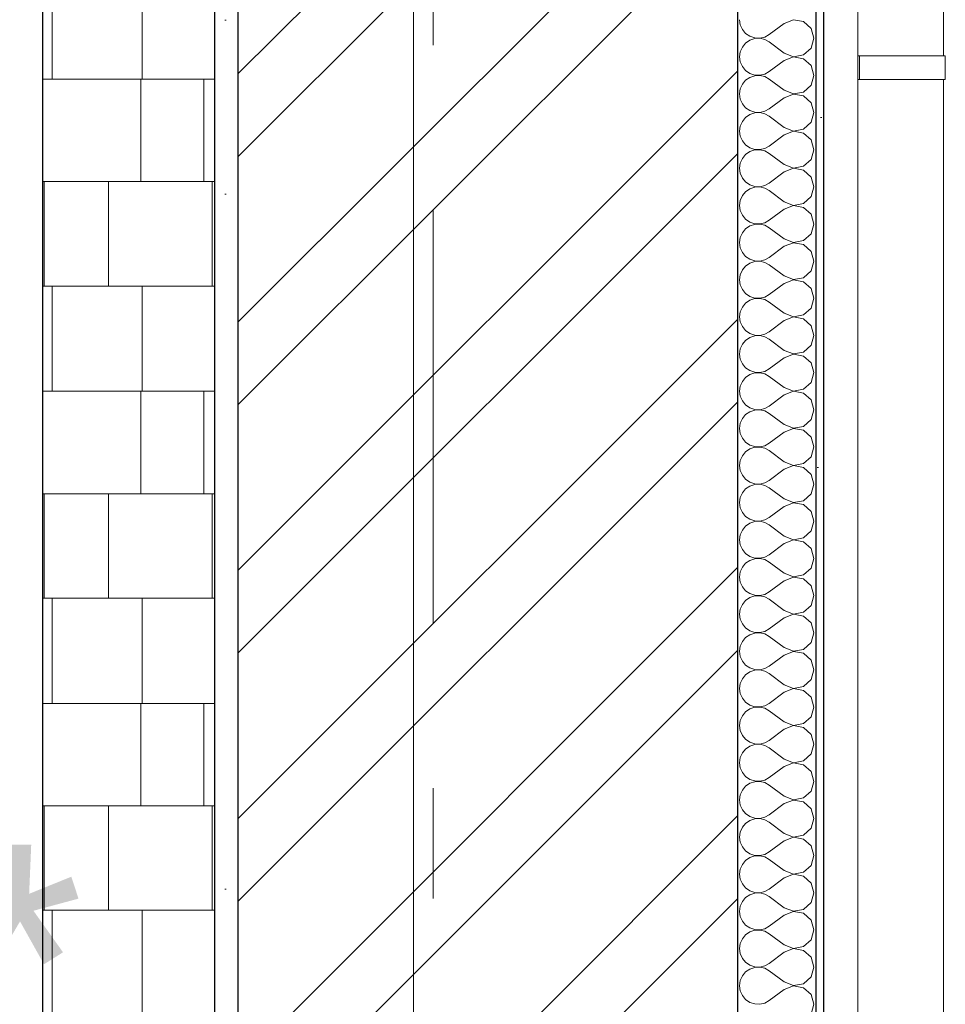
# Model space of a CAD drawing. Header units: millimetres. Extents: x -28821 to 130709, y -7627 to 10914.
# Tile 93 of 111: x 115726 to 116911, y 2308 to 3570. Entities that reach past the tile are written whole.
import ezdxf
from ezdxf.enums import TextEntityAlignment as Align

# ---------------------------------------------------------------- set-up
doc = ezdxf.new("R2010")
doc.units = ezdxf.units.MM
doc.header["$MEASUREMENT"] = 0
doc.set_wipeout_variables(frame=1)
doc.linetypes.add('Wipeout_Contour', pattern=[1000, 0, -1000])
doc.linetypes.add('Штрих-Штриховая', pattern=[1093.611073, 529.166651, -211.666656, 141.111112, -211.666656])
for name, color, linetype, lineweight in [('2D - Общий_Ном._пера__74', 255, 'Continuous', 0), ('Конструктив - Стены Несущие_Ном._пера__101', 253, 'Continuous', 5), ('Конструктив - Стены Несущие_Ном._пера__21', 7, 'Continuous', 30), ('Новый_1 ВОДОСТОК_Ном._пера__141', 7, 'Continuous', 20), ('Новый_1_  перегородки НОВЫЕ_Ном._пера__1', 7, 'Continuous', 15), ('Новый_1_  перегородки НОВЫЕ_Ном._пера__21', 7, 'Continuous', 30), ('Размер - Отметка Уровня_Ном._пера__1', 7, 'Continuous', 15), ('Элемент Модели - Оси_Ном._пера__1', 7, 'Continuous', 15), ('Элемент Модели - Оси_Ном._пера__2', 8, 'Continuous', 15)]:
    doc.layers.add(name, color=color, linetype=linetype, lineweight=lineweight)
for name, color, linetype in [('Конструктив - Стены Несущие', 7, 'Continuous'), ('Новый_1 ВОДОСТОК', 7, 'Continuous'), ('Новый_1_  перегородки НОВЫЕ', 7, 'Continuous'), ('Элемент Модели - Оси', 7, 'Continuous')]:
    doc.layers.add(name, color=color, linetype=linetype)
doc.styles.add('СГЕНЕРИР_СТИЛЬ_1', font='arial.ttf')
pattern_1 = [(45, (90931.04, -2556.36), (-111.3693, 111.3693), [0, -105, 0, -157.5]), (110, (91281.04, -2556.36), (148.0016, 53.8682), [0, -77, 0, -133])]

# ---------------------------------------------------------------- blocks, each defined once
blk = doc.blocks.new('Элемент Разреза_553_3', base_point=(90931, -2906.4))
at = {"layer": 'Новый_1 ВОДОСТОК_Ном._пера__141', "color": 7, "linetype": 'Continuous', "lineweight": 20}
for p, q in [((116799.1, 7108.8), (116799.1, -2606.7)), ((116909.1, 5493.3), (116909.1, 3523.3)), ((116801.2, 3523.3), (116799.2, 3523.3)), ((116799.2, 3493.3), (116799.2, 3523.3)), ((116854.2, 3523.3), (116801.2, 3523.3)), ((116801.2, 3493.3), (116801.2, 3523.3)), ((116876, 3523.3), (116854.2, 3523.3)), ((116894.5, 3523.3), (116876, 3523.3)), ((116906.9, 3523.3), (116894.5, 3523.3)), ((116911.2, 3523.3), (116906.9, 3523.3)), ((116911.2, 3493.3), (116911.2, 3523.3)), ((116801.2, 3493.3), (116799.2, 3493.3)), ((116854.2, 3493.3), (116801.2, 3493.3)), ((116876, 3493.3), (116854.2, 3493.3)), ((116894.5, 3493.3), (116876, 3493.3)), ((116906.9, 3493.3), (116894.5, 3493.3)), ((116911.2, 3493.3), (116906.9, 3493.3)), ((116909.1, 3493.3), (116909.1, 1523.3))]:
    blk.add_line(p, q, dxfattribs=at)
blk = doc.blocks.new('*X654', base_point=(90931, -2906.4))
at = {"layer": 'Конструктив - Стены Несущие_Ном._пера__101', "color": 253, "linetype": 'Continuous', "lineweight": 5}
for p, q in [((116647.7, 3569.8), (116648.6, 3563.3)), ((116648.6, 3563.3), (116651.3, 3557.3)), ((116704.8, 3565.1), (116685.8, 3550.8)), ((116717, 3569.7), (116704.8, 3565.1)), ((116729.8, 3567.3), (116717, 3569.7)), ((116739.4, 3558.5), (116729.8, 3567.3)), ((116651.3, 3557.3), (116655.5, 3552.3)), ((116655.5, 3552.3), (116660.9, 3548.5)), ((116660.9, 3548.5), (116667.1, 3546.4)), ((116667.1, 3546.4), (116673.7, 3546.1)), ((116673.7, 3546.1), (116680, 3547.6)), ((116680, 3547.6), (116685.8, 3550.8)), ((116742.9, 3546), (116739.4, 3558.5)), ((116739.4, 3533.5), (116742.9, 3546)), ((116651.3, 3534.7), (116648.6, 3528.7)), ((116655.5, 3539.8), (116651.3, 3534.7)), ((116660.9, 3543.5), (116655.5, 3539.8)), ((116667.1, 3545.6), (116660.9, 3543.5)), ((116673.7, 3545.9), (116667.1, 3545.6)), ((116680, 3544.4), (116673.7, 3545.9)), ((116685.8, 3541.3), (116680, 3544.4)), ((116704.8, 3527), (116685.8, 3541.3)), ((116729.8, 3524.7), (116739.4, 3533.5)), ((116648.6, 3528.7), (116647.7, 3522.2)), ((116647.7, 3522.2), (116648.6, 3515.7)), ((116704.8, 3527), (116717, 3522.3)), ((116717, 3522.1), (116704.8, 3517.5)), ((116717, 3522.3), (116729.8, 3524.7)), ((116729.8, 3519.7), (116717, 3522.1)), ((116648.6, 3515.7), (116651.3, 3509.7)), ((116651.3, 3509.7), (116655.5, 3504.6)), ((116704.8, 3517.5), (116685.8, 3503.2)), ((116739.4, 3510.9), (116729.8, 3519.7)), ((116742.9, 3498.4), (116739.4, 3510.9)), ((116655.5, 3504.6), (116660.9, 3500.9)), ((116660.9, 3495.9), (116655.5, 3492.2)), ((116660.9, 3500.9), (116667.1, 3498.8)), ((116667.1, 3498), (116660.9, 3495.9)), ((116667.1, 3498.8), (116673.7, 3498.5)), ((116673.7, 3498.3), (116667.1, 3498)), ((116673.7, 3498.5), (116680, 3500)), ((116680, 3496.8), (116673.7, 3498.3)), ((116680, 3500), (116685.8, 3503.2)), ((116685.8, 3493.6), (116680, 3496.8)), ((116739.4, 3485.9), (116742.9, 3498.4)), ((116651.3, 3487.1), (116648.6, 3481.1)), ((116655.5, 3492.2), (116651.3, 3487.1)), ((116704.8, 3479.4), (116685.8, 3493.6)), ((116729.8, 3477.1), (116739.4, 3485.9)), ((116648.6, 3481.1), (116647.7, 3474.6)), ((116647.7, 3474.6), (116648.6, 3468.1)), ((116704.8, 3479.4), (116717, 3474.7)), ((116717, 3474.5), (116704.8, 3469.8)), ((116717, 3474.7), (116729.8, 3477.1)), ((116729.8, 3472.1), (116717, 3474.5)), ((116739.4, 3463.3), (116729.8, 3472.1)), ((116648.6, 3468.1), (116651.3, 3462.1)), ((116651.3, 3462.1), (116655.5, 3457)), ((116704.8, 3469.8), (116685.8, 3455.5)), ((116742.9, 3450.8), (116739.4, 3463.3)), ((116655.5, 3457), (116660.9, 3453.3)), ((116660.9, 3448.3), (116655.5, 3444.6)), ((116660.9, 3453.3), (116667.1, 3451.2)), ((116667.1, 3450.4), (116660.9, 3448.3)), ((116667.1, 3451.2), (116673.7, 3450.9)), ((116673.7, 3450.7), (116667.1, 3450.4)), ((116673.7, 3450.9), (116680, 3452.4)), ((116680, 3449.2), (116673.7, 3450.7)), ((116680, 3452.4), (116685.8, 3455.5)), ((116685.8, 3446), (116680, 3449.2)), ((116704.8, 3431.7), (116685.8, 3446)), ((116739.4, 3438.3), (116742.9, 3450.8)), ((116648.6, 3433.5), (116647.7, 3427)), ((116651.3, 3439.5), (116648.6, 3433.5)), ((116655.5, 3444.6), (116651.3, 3439.5)), ((116729.8, 3429.5), (116739.4, 3438.3)), ((116647.7, 3427), (116648.6, 3420.5)), ((116648.6, 3420.5), (116651.3, 3414.5)), ((116704.8, 3422.2), (116685.8, 3407.9)), ((116704.8, 3431.7), (116717, 3427.1)), ((116717, 3426.9), (116704.8, 3422.2)), ((116717, 3427.1), (116729.8, 3429.5)), ((116729.8, 3424.5), (116717, 3426.9)), ((116739.4, 3415.7), (116729.8, 3424.5)), ((116651.3, 3414.5), (116655.5, 3409.4)), ((116655.5, 3409.4), (116660.9, 3405.7)), ((116680, 3404.8), (116685.8, 3407.9)), ((116742.9, 3403.2), (116739.4, 3415.7)), ((116655.5, 3396.9), (116651.3, 3391.9)), ((116660.9, 3400.7), (116655.5, 3396.9)), ((116660.9, 3405.7), (116667.1, 3403.6)), ((116667.1, 3402.8), (116660.9, 3400.7)), ((116667.1, 3403.6), (116673.7, 3403.3)), ((116673.7, 3403.1), (116667.1, 3402.8)), ((116673.7, 3403.3), (116680, 3404.8)), ((116680, 3401.6), (116673.7, 3403.1)), ((116685.8, 3398.4), (116680, 3401.6)), ((116704.8, 3384.1), (116685.8, 3398.4)), ((116739.4, 3390.6), (116742.9, 3403.2)), ((116648.6, 3385.9), (116647.7, 3379.4)), ((116651.3, 3391.9), (116648.6, 3385.9)), ((116704.8, 3384.1), (116717, 3379.5)), ((116729.8, 3381.9), (116739.4, 3390.6)), ((116647.7, 3379.4), (116648.6, 3372.9)), ((116648.6, 3372.9), (116651.3, 3366.8)), ((116704.8, 3374.6), (116685.8, 3360.3)), ((116717, 3379.3), (116704.8, 3374.6)), ((116717, 3379.5), (116729.8, 3381.9)), ((116729.8, 3376.8), (116717, 3379.3)), ((116739.4, 3368.1), (116729.8, 3376.8)), ((116651.3, 3366.8), (116655.5, 3361.8)), ((116655.5, 3361.8), (116660.9, 3358.1)), ((116660.9, 3358.1), (116667.1, 3356)), ((116673.7, 3355.6), (116680, 3357.1)), ((116680, 3357.1), (116685.8, 3360.3)), ((116742.9, 3355.5), (116739.4, 3368.1)), ((116651.3, 3344.3), (116648.6, 3338.2)), ((116655.5, 3349.3), (116651.3, 3344.3)), ((116660.9, 3353), (116655.5, 3349.3)), ((116667.1, 3355.1), (116660.9, 3353)), ((116667.1, 3356), (116673.7, 3355.6)), ((116673.7, 3355.5), (116667.1, 3355.1)), ((116680, 3354), (116673.7, 3355.5)), ((116685.8, 3350.8), (116680, 3354)), ((116704.8, 3336.5), (116685.8, 3350.8)), ((116739.4, 3343), (116742.9, 3355.5)), ((116648.6, 3338.2), (116647.7, 3331.7)), ((116647.7, 3331.7), (116648.6, 3325.2)), ((116704.8, 3336.5), (116717, 3331.8)), ((116717, 3331.6), (116704.8, 3327)), ((116717, 3331.8), (116729.8, 3334.3)), ((116729.8, 3329.2), (116717, 3331.6)), ((116729.8, 3334.3), (116739.4, 3343)), ((116648.6, 3325.2), (116651.3, 3319.2)), ((116651.3, 3319.2), (116655.5, 3314.2)), ((116704.8, 3327), (116685.8, 3312.7)), ((116739.4, 3320.4), (116729.8, 3329.2)), ((116742.9, 3307.9), (116739.4, 3320.4)), ((116655.5, 3314.2), (116660.9, 3310.4)), ((116660.9, 3310.4), (116667.1, 3308.3)), ((116667.1, 3307.5), (116660.9, 3305.4)), ((116667.1, 3308.3), (116673.7, 3308)), ((116673.7, 3307.8), (116667.1, 3307.5)), ((116673.7, 3308), (116680, 3309.5)), ((116680, 3306.3), (116673.7, 3307.8)), ((116680, 3309.5), (116685.8, 3312.7)), ((116685.8, 3303.2), (116680, 3306.3)), ((116739.4, 3295.4), (116742.9, 3307.9)), ((116651.3, 3296.6), (116648.6, 3290.6)), ((116655.5, 3301.7), (116651.3, 3296.6)), ((116660.9, 3305.4), (116655.5, 3301.7)), ((116704.8, 3288.9), (116685.8, 3303.2)), ((116729.8, 3286.6), (116739.4, 3295.4)), ((116648.6, 3290.6), (116647.7, 3284.1)), ((116647.7, 3284.1), (116648.6, 3277.6)), ((116704.8, 3288.9), (116717, 3284.2)), ((116717, 3284), (116704.8, 3279.4)), ((116717, 3284.2), (116729.8, 3286.6)), ((116729.8, 3281.6), (116717, 3284)), ((116739.4, 3272.8), (116729.8, 3281.6)), ((116648.6, 3277.6), (116651.3, 3271.6)), ((116651.3, 3271.6), (116655.5, 3266.5)), ((116704.8, 3279.4), (116685.8, 3265.1)), ((116742.9, 3260.3), (116739.4, 3272.8)), ((116655.5, 3266.5), (116660.9, 3262.8)), ((116660.9, 3257.8), (116655.5, 3254.1)), ((116660.9, 3262.8), (116667.1, 3260.7)), ((116667.1, 3259.9), (116660.9, 3257.8)), ((116667.1, 3260.7), (116673.7, 3260.4)), ((116673.7, 3260.2), (116667.1, 3259.9)), ((116673.7, 3260.4), (116680, 3261.9)), ((116680, 3258.7), (116673.7, 3260.2)), ((116680, 3261.9), (116685.8, 3265.1)), ((116685.8, 3255.5), (116680, 3258.7)), ((116739.4, 3247.8), (116742.9, 3260.3)), ((116651.3, 3249), (116648.6, 3243)), ((116655.5, 3254.1), (116651.3, 3249)), ((116704.8, 3241.3), (116685.8, 3255.5)), ((116729.8, 3239), (116739.4, 3247.8)), ((116648.6, 3243), (116647.7, 3236.5)), ((116647.7, 3236.5), (116648.6, 3230)), ((116704.8, 3231.7), (116685.8, 3217.5)), ((116704.8, 3241.3), (116717, 3236.6)), ((116717, 3236.4), (116704.8, 3231.7)), ((116717, 3236.6), (116729.8, 3239)), ((116729.8, 3234), (116717, 3236.4)), ((116739.4, 3225.2), (116729.8, 3234)), ((116648.6, 3230), (116651.3, 3224)), ((116651.3, 3224), (116655.5, 3218.9)), ((116655.5, 3218.9), (116660.9, 3215.2)), ((116742.9, 3212.7), (116739.4, 3225.2)), ((116655.5, 3206.5), (116651.3, 3201.4)), ((116660.9, 3210.2), (116655.5, 3206.5)), ((116660.9, 3215.2), (116667.1, 3213.1)), ((116667.1, 3212.3), (116660.9, 3210.2)), ((116667.1, 3213.1), (116673.7, 3212.8)), ((116673.7, 3212.6), (116667.1, 3212.3)), ((116673.7, 3212.8), (116680, 3214.3)), ((116680, 3211.1), (116673.7, 3212.6)), ((116680, 3214.3), (116685.8, 3217.5)), ((116685.8, 3207.9), (116680, 3211.1)), ((116704.8, 3193.6), (116685.8, 3207.9)), ((116739.4, 3200.2), (116742.9, 3212.7)), ((116648.6, 3195.4), (116647.7, 3188.9)), ((116651.3, 3201.4), (116648.6, 3195.4)), ((116704.8, 3193.6), (116717, 3189)), ((116729.8, 3191.4), (116739.4, 3200.2)), ((116647.7, 3188.9), (116648.6, 3182.4)), ((116648.6, 3182.4), (116651.3, 3176.4)), ((116704.8, 3184.1), (116685.8, 3169.8)), ((116717, 3188.8), (116704.8, 3184.1)), ((116717, 3189), (116729.8, 3191.4)), ((116729.8, 3186.4), (116717, 3188.8)), ((116739.4, 3177.6), (116729.8, 3186.4)), ((116651.3, 3176.4), (116655.5, 3171.3)), ((116655.5, 3171.3), (116660.9, 3167.6)), ((116660.9, 3167.6), (116667.1, 3165.5)), ((116680, 3166.7), (116685.8, 3169.8)), ((116742.9, 3165.1), (116739.4, 3177.6)), ((116655.5, 3158.8), (116651.3, 3153.8)), ((116660.9, 3162.6), (116655.5, 3158.8)), ((116667.1, 3164.7), (116660.9, 3162.6)), ((116667.1, 3165.5), (116673.7, 3165.2)), ((116673.7, 3165), (116667.1, 3164.7)), ((116673.7, 3165.2), (116680, 3166.7)), ((116680, 3163.5), (116673.7, 3165)), ((116685.8, 3160.3), (116680, 3163.5)), ((116704.8, 3146), (116685.8, 3160.3)), ((116739.4, 3152.6), (116742.9, 3165.1)), ((116648.6, 3147.8), (116647.7, 3141.3)), ((116651.3, 3153.8), (116648.6, 3147.8)), ((116704.8, 3146), (116717, 3141.4)), ((116717, 3141.4), (116729.8, 3143.8)), ((116729.8, 3143.8), (116739.4, 3152.6)), ((116647.7, 3141.3), (116648.6, 3134.8)), ((116648.6, 3134.8), (116651.3, 3128.7)), ((116704.8, 3136.5), (116685.8, 3122.2)), ((116717, 3141.2), (116704.8, 3136.5)), ((116729.8, 3138.7), (116717, 3141.2)), ((116739.4, 3130), (116729.8, 3138.7)), ((116742.9, 3117.5), (116739.4, 3130)), ((116651.3, 3128.7), (116655.5, 3123.7)), ((116655.5, 3123.7), (116660.9, 3120)), ((116660.9, 3120), (116667.1, 3117.9)), ((116667.1, 3117), (116660.9, 3114.9)), ((116667.1, 3117.9), (116673.7, 3117.5)), ((116673.7, 3117.4), (116667.1, 3117)), ((116673.7, 3117.5), (116680, 3119)), ((116680, 3115.9), (116673.7, 3117.4)), ((116680, 3119), (116685.8, 3122.2)), ((116739.4, 3104.9), (116742.9, 3117.5)), ((116651.3, 3106.2), (116648.6, 3100.1)), ((116655.5, 3111.2), (116651.3, 3106.2)), ((116660.9, 3114.9), (116655.5, 3111.2)), ((116685.8, 3112.7), (116680, 3115.9)), ((116704.8, 3098.4), (116685.8, 3112.7)), ((116729.8, 3096.2), (116739.4, 3104.9)), ((116648.6, 3100.1), (116647.7, 3093.6)), ((116647.7, 3093.6), (116648.6, 3087.1)), ((116704.8, 3098.4), (116717, 3093.7)), ((116717, 3093.5), (116704.8, 3088.9)), ((116717, 3093.7), (116729.8, 3096.2)), ((116729.8, 3091.1), (116717, 3093.5)), ((116648.6, 3087.1), (116651.3, 3081.1)), ((116651.3, 3081.1), (116655.5, 3076.1)), ((116704.8, 3088.9), (116685.8, 3074.6)), ((116739.4, 3082.4), (116729.8, 3091.1)), ((116742.9, 3069.8), (116739.4, 3082.4)), ((116655.5, 3076.1), (116660.9, 3072.3)), ((116660.9, 3067.3), (116655.5, 3063.6)), ((116660.9, 3072.3), (116667.1, 3070.2)), ((116667.1, 3069.4), (116660.9, 3067.3)), ((116667.1, 3070.2), (116673.7, 3069.9)), ((116673.7, 3069.7), (116667.1, 3069.4)), ((116673.7, 3069.9), (116680, 3071.4)), ((116680, 3068.3), (116673.7, 3069.7)), ((116680, 3071.4), (116685.8, 3074.6)), ((116685.8, 3065.1), (116680, 3068.3)), ((116739.4, 3057.3), (116742.9, 3069.8)), ((116651.3, 3058.5), (116648.6, 3052.5)), ((116655.5, 3063.6), (116651.3, 3058.5)), ((116704.8, 3050.8), (116685.8, 3065.1)), ((116729.8, 3048.5), (116739.4, 3057.3)), ((116648.6, 3052.5), (116647.7, 3046)), ((116647.7, 3046), (116648.6, 3039.5)), ((116704.8, 3041.3), (116685.8, 3027)), ((116704.8, 3050.8), (116717, 3046.1)), ((116717, 3045.9), (116704.8, 3041.3)), ((116717, 3046.1), (116729.8, 3048.5)), ((116729.8, 3043.5), (116717, 3045.9)), ((116739.4, 3034.7), (116729.8, 3043.5)), ((116648.6, 3039.5), (116651.3, 3033.5)), ((116651.3, 3033.5), (116655.5, 3028.4)), ((116742.9, 3022.2), (116739.4, 3034.7)), ((116655.5, 3016), (116651.3, 3010.9)), ((116655.5, 3028.4), (116660.9, 3024.7)), ((116660.9, 3019.7), (116655.5, 3016)), ((116660.9, 3024.7), (116667.1, 3022.6)), ((116667.1, 3021.8), (116660.9, 3019.7)), ((116667.1, 3022.6), (116673.7, 3022.3)), ((116673.7, 3022.1), (116667.1, 3021.8)), ((116673.7, 3022.3), (116680, 3023.8)), ((116680, 3020.6), (116673.7, 3022.1)), ((116680, 3023.8), (116685.8, 3027)), ((116685.8, 3017.5), (116680, 3020.6)), ((116704.8, 3003.2), (116685.8, 3017.5)), ((116739.4, 3009.7), (116742.9, 3022.2)), ((116648.6, 3004.9), (116647.7, 2998.4)), ((116651.3, 3010.9), (116648.6, 3004.9)), ((116729.8, 3000.9), (116739.4, 3009.7)), ((116647.7, 2998.4), (116648.6, 2991.9)), ((116648.6, 2991.9), (116651.3, 2985.9)), ((116704.8, 2993.6), (116685.8, 2979.4)), ((116704.8, 3003.2), (116717, 2998.5)), ((116717, 2998.3), (116704.8, 2993.6)), ((116717, 2998.5), (116729.8, 3000.9)), ((116729.8, 2995.9), (116717, 2998.3)), ((116739.4, 2987.1), (116729.8, 2995.9)), ((116651.3, 2985.9), (116655.5, 2980.8)), ((116655.5, 2980.8), (116660.9, 2977.1)), ((116680, 2976.2), (116685.8, 2979.4)), ((116742.9, 2974.6), (116739.4, 2987.1)), ((116655.5, 2968.4), (116651.3, 2963.3)), ((116660.9, 2972.1), (116655.5, 2968.4)), ((116660.9, 2977.1), (116667.1, 2975)), ((116667.1, 2974.2), (116660.9, 2972.1)), ((116667.1, 2975), (116673.7, 2974.7)), ((116673.7, 2974.5), (116667.1, 2974.2)), ((116673.7, 2974.7), (116680, 2976.2)), ((116680, 2973), (116673.7, 2974.5)), ((116685.8, 2969.8), (116680, 2973)), ((116704.8, 2955.5), (116685.8, 2969.8)), ((116739.4, 2962.1), (116742.9, 2974.6)), ((116648.6, 2957.3), (116647.7, 2950.8)), ((116651.3, 2963.3), (116648.6, 2957.3)), ((116704.8, 2955.5), (116717, 2950.9)), ((116717, 2950.9), (116729.8, 2953.3)), ((116729.8, 2953.3), (116739.4, 2962.1)), ((116647.7, 2950.8), (116648.6, 2944.3)), ((116648.6, 2944.3), (116651.3, 2938.3)), ((116704.8, 2946), (116685.8, 2931.7)), ((116717, 2950.7), (116704.8, 2946)), ((116729.8, 2948.3), (116717, 2950.7)), ((116739.4, 2939.5), (116729.8, 2948.3)), ((116651.3, 2938.3), (116655.5, 2933.2)), ((116655.5, 2933.2), (116660.9, 2929.5)), ((116660.9, 2929.5), (116667.1, 2927.4)), ((116673.7, 2927.1), (116680, 2928.6)), ((116680, 2928.6), (116685.8, 2931.7)), ((116742.9, 2927), (116739.4, 2939.5)), ((116651.3, 2915.7), (116648.6, 2909.7)), ((116655.5, 2920.7), (116651.3, 2915.7)), ((116660.9, 2924.5), (116655.5, 2920.7)), ((116667.1, 2926.6), (116660.9, 2924.5)), ((116667.1, 2927.4), (116673.7, 2927.1)), ((116673.7, 2926.9), (116667.1, 2926.6)), ((116680, 2925.4), (116673.7, 2926.9)), ((116685.8, 2922.2), (116680, 2925.4)), ((116704.8, 2907.9), (116685.8, 2922.2)), ((116739.4, 2914.5), (116742.9, 2927)), ((116648.6, 2909.7), (116647.7, 2903.2)), ((116647.7, 2903.2), (116648.6, 2896.7)), ((116704.8, 2907.9), (116717, 2903.3)), ((116717, 2903.1), (116704.8, 2898.4)), ((116717, 2903.3), (116729.8, 2905.7)), ((116729.8, 2900.7), (116717, 2903.1)), ((116729.8, 2905.7), (116739.4, 2914.5)), ((116648.6, 2896.7), (116651.3, 2890.6)), ((116651.3, 2890.6), (116655.5, 2885.6)), ((116704.8, 2898.4), (116685.8, 2884.1)), ((116739.4, 2891.9), (116729.8, 2900.7)), ((116742.9, 2879.4), (116739.4, 2891.9)), ((116655.5, 2885.6), (116660.9, 2881.9)), ((116660.9, 2881.9), (116667.1, 2879.8)), ((116667.1, 2878.9), (116660.9, 2876.8)), ((116667.1, 2879.8), (116673.7, 2879.5)), ((116673.7, 2879.3), (116667.1, 2878.9)), ((116673.7, 2879.5), (116680, 2880.9)), ((116680, 2877.8), (116673.7, 2879.3)), ((116680, 2880.9), (116685.8, 2884.1)), ((116685.8, 2874.6), (116680, 2877.8)), ((116739.4, 2866.8), (116742.9, 2879.4)), ((116651.3, 2868.1), (116648.6, 2862.1)), ((116655.5, 2873.1), (116651.3, 2868.1)), ((116660.9, 2876.8), (116655.5, 2873.1)), ((116704.8, 2860.3), (116685.8, 2874.6)), ((116729.8, 2858.1), (116739.4, 2866.8)), ((116648.6, 2862.1), (116647.7, 2855.5)), ((116647.7, 2855.5), (116648.6, 2849)), ((116704.8, 2860.3), (116717, 2855.6)), ((116717, 2855.5), (116704.8, 2850.8)), ((116717, 2855.6), (116729.8, 2858.1)), ((116729.8, 2853), (116717, 2855.5)), ((116739.4, 2844.3), (116729.8, 2853)), ((116648.6, 2849), (116651.3, 2843)), ((116651.3, 2843), (116655.5, 2838)), ((116704.8, 2850.8), (116685.8, 2836.5)), ((116742.9, 2831.7), (116739.4, 2844.3)), ((116655.5, 2838), (116660.9, 2834.3)), ((116660.9, 2829.2), (116655.5, 2825.5)), ((116660.9, 2834.3), (116667.1, 2832.2)), ((116667.1, 2831.3), (116660.9, 2829.2)), ((116667.1, 2832.2), (116673.7, 2831.8)), ((116673.7, 2831.6), (116667.1, 2831.3)), ((116673.7, 2831.8), (116680, 2833.3)), ((116680, 2830.2), (116673.7, 2831.6)), ((116680, 2833.3), (116685.8, 2836.5)), ((116685.8, 2827), (116680, 2830.2)), ((116704.8, 2812.7), (116685.8, 2827)), ((116739.4, 2819.2), (116742.9, 2831.7)), ((116648.6, 2814.4), (116647.7, 2807.9)), ((116651.3, 2820.4), (116648.6, 2814.4)), ((116655.5, 2825.5), (116651.3, 2820.4)), ((116729.8, 2810.4), (116739.4, 2819.2)), ((116647.7, 2807.9), (116648.6, 2801.4)), ((116704.8, 2803.2), (116685.8, 2788.9)), ((116704.8, 2812.7), (116717, 2808)), ((116717, 2807.8), (116704.8, 2803.2)), ((116717, 2808), (116729.8, 2810.4)), ((116729.8, 2805.4), (116717, 2807.8)), ((116739.4, 2796.6), (116729.8, 2805.4)), ((116648.6, 2801.4), (116651.3, 2795.4)), ((116651.3, 2795.4), (116655.5, 2790.4)), ((116655.5, 2790.4), (116660.9, 2786.6)), ((116680, 2785.7), (116685.8, 2788.9)), ((116742.9, 2784.1), (116739.4, 2796.6)), ((116655.5, 2777.9), (116651.3, 2772.8)), ((116660.9, 2781.6), (116655.5, 2777.9)), ((116660.9, 2786.6), (116667.1, 2784.5)), ((116667.1, 2783.7), (116660.9, 2781.6)), ((116667.1, 2784.5), (116673.7, 2784.2)), ((116673.7, 2784), (116667.1, 2783.7)), ((116673.7, 2784.2), (116680, 2785.7)), ((116680, 2782.5), (116673.7, 2784)), ((116685.8, 2779.4), (116680, 2782.5)), ((116704.8, 2765.1), (116685.8, 2779.4)), ((116739.4, 2771.6), (116742.9, 2784.1)), ((116648.6, 2766.8), (116647.7, 2760.3)), ((116651.3, 2772.8), (116648.6, 2766.8)), ((116704.8, 2765.1), (116717, 2760.4)), ((116729.8, 2762.8), (116739.4, 2771.6)), ((116647.7, 2760.3), (116648.6, 2753.8)), ((116648.6, 2753.8), (116651.3, 2747.8)), ((116704.8, 2755.5), (116685.8, 2741.3)), ((116717, 2760.2), (116704.8, 2755.5)), ((116717, 2760.4), (116729.8, 2762.8)), ((116729.8, 2757.8), (116717, 2760.2)), ((116739.4, 2749), (116729.8, 2757.8)), ((116651.3, 2747.8), (116655.5, 2742.7)), ((116655.5, 2742.7), (116660.9, 2739)), ((116660.9, 2739), (116667.1, 2736.9)), ((116680, 2738.1), (116685.8, 2741.3)), ((116742.9, 2736.5), (116739.4, 2749)), ((116655.5, 2730.3), (116651.3, 2725.2)), ((116660.9, 2734), (116655.5, 2730.3)), ((116667.1, 2736.1), (116660.9, 2734)), ((116667.1, 2736.9), (116673.7, 2736.6)), ((116673.7, 2736.4), (116667.1, 2736.1)), ((116673.7, 2736.6), (116680, 2738.1)), ((116680, 2734.9), (116673.7, 2736.4)), ((116685.8, 2731.7), (116680, 2734.9)), ((116704.8, 2717.5), (116685.8, 2731.7)), ((116739.4, 2724), (116742.9, 2736.5)), ((116648.6, 2719.2), (116647.7, 2712.7)), ((116651.3, 2725.2), (116648.6, 2719.2)), ((116704.8, 2717.5), (116717, 2712.8)), ((116717, 2712.8), (116729.8, 2715.2)), ((116729.8, 2715.2), (116739.4, 2724)), ((116647.7, 2712.7), (116648.6, 2706.2)), ((116648.6, 2706.2), (116651.3, 2700.2)), ((116704.8, 2707.9), (116685.8, 2693.6)), ((116717, 2712.6), (116704.8, 2707.9)), ((116729.8, 2710.2), (116717, 2712.6)), ((116739.4, 2701.4), (116729.8, 2710.2)), ((116742.9, 2688.9), (116739.4, 2701.4)), ((116651.3, 2700.2), (116655.5, 2695.1)), ((116655.5, 2695.1), (116660.9, 2691.4)), ((116660.9, 2691.4), (116667.1, 2689.3)), ((116667.1, 2688.5), (116660.9, 2686.4)), ((116667.1, 2689.3), (116673.7, 2689)), ((116673.7, 2688.8), (116667.1, 2688.5)), ((116673.7, 2689), (116680, 2690.5)), ((116680, 2687.3), (116673.7, 2688.8)), ((116680, 2690.5), (116685.8, 2693.6)), ((116739.4, 2676.4), (116742.9, 2688.9)), ((116651.3, 2677.6), (116648.6, 2671.6)), ((116655.5, 2682.6), (116651.3, 2677.6)), ((116660.9, 2686.4), (116655.5, 2682.6)), ((116685.8, 2684.1), (116680, 2687.3)), ((116704.8, 2669.8), (116685.8, 2684.1)), ((116729.8, 2667.6), (116739.4, 2676.4)), ((116648.6, 2671.6), (116647.7, 2665.1)), ((116647.7, 2665.1), (116648.6, 2658.6)), ((116704.8, 2669.8), (116717, 2665.2)), ((116717, 2665), (116704.8, 2660.3)), ((116717, 2665.2), (116729.8, 2667.6)), ((116729.8, 2662.6), (116717, 2665)), ((116648.6, 2658.6), (116651.3, 2652.6)), ((116651.3, 2652.6), (116655.5, 2647.5)), ((116704.8, 2660.3), (116685.8, 2646)), ((116739.4, 2653.8), (116729.8, 2662.6)), ((116742.9, 2641.3), (116739.4, 2653.8)), ((116655.5, 2647.5), (116660.9, 2643.8)), ((116660.9, 2638.7), (116655.5, 2635)), ((116660.9, 2643.8), (116667.1, 2641.7)), ((116667.1, 2640.8), (116660.9, 2638.7)), ((116667.1, 2641.7), (116673.7, 2641.4)), ((116673.7, 2641.2), (116667.1, 2640.8)), ((116673.7, 2641.4), (116680, 2642.8)), ((116680, 2639.7), (116673.7, 2641.2)), ((116680, 2642.8), (116685.8, 2646)), ((116685.8, 2636.5), (116680, 2639.7)), ((116739.4, 2628.7), (116742.9, 2641.3)), ((116651.3, 2630), (116648.6, 2624)), ((116655.5, 2635), (116651.3, 2630)), ((116704.8, 2622.2), (116685.8, 2636.5)), ((116729.8, 2620), (116739.4, 2628.7)), ((116648.6, 2624), (116647.7, 2617.5)), ((116647.7, 2617.5), (116648.6, 2610.9)), ((116704.8, 2612.7), (116685.8, 2598.4)), ((116704.8, 2622.2), (116717, 2617.5)), ((116717, 2617.4), (116704.8, 2612.7)), ((116717, 2617.5), (116729.8, 2620)), ((116729.8, 2614.9), (116717, 2617.4)), ((116739.4, 2606.2), (116729.8, 2614.9)), ((116648.6, 2610.9), (116651.3, 2604.9)), ((116651.3, 2604.9), (116655.5, 2599.9)), ((116655.5, 2599.9), (116660.9, 2596.2)), ((116742.9, 2593.6), (116739.4, 2606.2)), ((116655.5, 2587.4), (116651.3, 2582.4)), ((116660.9, 2591.1), (116655.5, 2587.4)), ((116660.9, 2596.2), (116667.1, 2594.1)), ((116667.1, 2593.2), (116660.9, 2591.1)), ((116667.1, 2594.1), (116673.7, 2593.7)), ((116673.7, 2593.5), (116667.1, 2593.2)), ((116673.7, 2593.7), (116680, 2595.2)), ((116680, 2592.1), (116673.7, 2593.5)), ((116680, 2595.2), (116685.8, 2598.4)), ((116685.8, 2588.9), (116680, 2592.1)), ((116704.8, 2574.6), (116685.8, 2588.9)), ((116739.4, 2581.1), (116742.9, 2593.6)), ((116648.6, 2576.3), (116647.7, 2569.8)), ((116651.3, 2582.4), (116648.6, 2576.3)), ((116704.8, 2574.6), (116717, 2569.9)), ((116729.8, 2572.3), (116739.4, 2581.1)), ((116647.7, 2569.8), (116648.6, 2563.3)), ((116648.6, 2563.3), (116651.3, 2557.3)), ((116704.8, 2565.1), (116685.8, 2550.8)), ((116717, 2569.7), (116704.8, 2565.1)), ((116717, 2569.9), (116729.8, 2572.3)), ((116729.8, 2567.3), (116717, 2569.7)), ((116739.4, 2558.5), (116729.8, 2567.3)), ((116651.3, 2557.3), (116655.5, 2552.3)), ((116655.5, 2552.3), (116660.9, 2548.5)), ((116680, 2547.6), (116685.8, 2550.8)), ((116742.9, 2546), (116739.4, 2558.5)), ((116655.5, 2539.8), (116651.3, 2534.7)), ((116660.9, 2543.5), (116655.5, 2539.8)), ((116660.9, 2548.5), (116667.1, 2546.4)), ((116667.1, 2545.6), (116660.9, 2543.5)), ((116667.1, 2546.4), (116673.7, 2546.1)), ((116673.7, 2545.9), (116667.1, 2545.6)), ((116673.7, 2546.1), (116680, 2547.6)), ((116680, 2544.4), (116673.7, 2545.9)), ((116685.8, 2541.3), (116680, 2544.4)), ((116704.8, 2527), (116685.8, 2541.3)), ((116739.4, 2533.5), (116742.9, 2546)), ((116648.6, 2528.7), (116647.7, 2522.2)), ((116651.3, 2534.7), (116648.6, 2528.7)), ((116704.8, 2527), (116717, 2522.3)), ((116717, 2522.3), (116729.8, 2524.7)), ((116729.8, 2524.7), (116739.4, 2533.5)), ((116647.7, 2522.2), (116648.6, 2515.7)), ((116648.6, 2515.7), (116651.3, 2509.7)), ((116704.8, 2517.5), (116685.8, 2503.2)), ((116717, 2522.1), (116704.8, 2517.5)), ((116729.8, 2519.7), (116717, 2522.1)), ((116739.4, 2510.9), (116729.8, 2519.7)), ((116651.3, 2509.7), (116655.5, 2504.6)), ((116655.5, 2504.6), (116660.9, 2500.9)), ((116660.9, 2500.9), (116667.1, 2498.8)), ((116667.1, 2498.8), (116673.7, 2498.5)), ((116673.7, 2498.5), (116680, 2500)), ((116680, 2500), (116685.8, 2503.2)), ((116742.9, 2498.4), (116739.4, 2510.9)), ((116651.3, 2487.1), (116648.6, 2481.1)), ((116655.5, 2492.2), (116651.3, 2487.1)), ((116660.9, 2495.9), (116655.5, 2492.2)), ((116667.1, 2498), (116660.9, 2495.9)), ((116673.7, 2498.3), (116667.1, 2498)), ((116680, 2496.8), (116673.7, 2498.3)), ((116685.8, 2493.6), (116680, 2496.8)), ((116704.8, 2479.4), (116685.8, 2493.6)), ((116739.4, 2485.9), (116742.9, 2498.4)), ((116648.6, 2481.1), (116647.7, 2474.6)), ((116647.7, 2474.6), (116648.6, 2468.1)), ((116704.8, 2479.4), (116717, 2474.7)), ((116717, 2474.5), (116704.8, 2469.8)), ((116717, 2474.7), (116729.8, 2477.1)), ((116729.8, 2472.1), (116717, 2474.5)), ((116729.8, 2477.1), (116739.4, 2485.9)), ((116648.6, 2468.1), (116651.3, 2462.1)), ((116651.3, 2462.1), (116655.5, 2457)), ((116704.8, 2469.8), (116685.8, 2455.5)), ((116739.4, 2463.3), (116729.8, 2472.1)), ((116742.9, 2450.8), (116739.4, 2463.3)), ((116655.5, 2457), (116660.9, 2453.3)), ((116660.9, 2448.3), (116655.5, 2444.6)), ((116660.9, 2453.3), (116667.1, 2451.2)), ((116667.1, 2450.4), (116660.9, 2448.3)), ((116667.1, 2451.2), (116673.7, 2450.9)), ((116673.7, 2450.7), (116667.1, 2450.4)), ((116673.7, 2450.9), (116680, 2452.4)), ((116680, 2449.2), (116673.7, 2450.7)), ((116680, 2452.4), (116685.8, 2455.5)), ((116685.8, 2446), (116680, 2449.2)), ((116739.4, 2438.3), (116742.9, 2450.8)), ((116651.3, 2439.5), (116648.6, 2433.5)), ((116655.5, 2444.6), (116651.3, 2439.5)), ((116704.8, 2431.7), (116685.8, 2446)), ((116729.8, 2429.5), (116739.4, 2438.3)), ((116648.6, 2433.5), (116647.7, 2427)), ((116647.7, 2427), (116648.6, 2420.5)), ((116704.8, 2431.7), (116717, 2427.1)), ((116717, 2426.9), (116704.8, 2422.2)), ((116717, 2427.1), (116729.8, 2429.5)), ((116729.8, 2424.5), (116717, 2426.9)), ((116739.4, 2415.7), (116729.8, 2424.5)), ((116648.6, 2420.5), (116651.3, 2414.5)), ((116651.3, 2414.5), (116655.5, 2409.4)), ((116704.8, 2422.2), (116685.8, 2407.9)), ((116742.9, 2403.2), (116739.4, 2415.7)), ((116655.5, 2409.4), (116660.9, 2405.7)), ((116660.9, 2400.7), (116655.5, 2396.9)), ((116660.9, 2405.7), (116667.1, 2403.6)), ((116667.1, 2402.8), (116660.9, 2400.7)), ((116667.1, 2403.6), (116673.7, 2403.3)), ((116673.7, 2403.1), (116667.1, 2402.8)), ((116673.7, 2403.3), (116680, 2404.8)), ((116680, 2401.6), (116673.7, 2403.1)), ((116680, 2404.8), (116685.8, 2407.9)), ((116685.8, 2398.4), (116680, 2401.6)), ((116704.8, 2384.1), (116685.8, 2398.4)), ((116739.4, 2390.6), (116742.9, 2403.2)), ((116648.6, 2385.9), (116647.7, 2379.4)), ((116651.3, 2391.9), (116648.6, 2385.9)), ((116655.5, 2396.9), (116651.3, 2391.9)), ((116729.8, 2381.9), (116739.4, 2390.6)), ((116647.7, 2379.4), (116648.6, 2372.9)), ((116648.6, 2372.9), (116651.3, 2366.8)), ((116704.8, 2374.6), (116685.8, 2360.3)), ((116704.8, 2384.1), (116717, 2379.5)), ((116717, 2379.3), (116704.8, 2374.6)), ((116717, 2379.5), (116729.8, 2381.9)), ((116729.8, 2376.8), (116717, 2379.3)), ((116739.4, 2368.1), (116729.8, 2376.8)), ((116651.3, 2366.8), (116655.5, 2361.8)), ((116655.5, 2361.8), (116660.9, 2358.1)), ((116680, 2357.1), (116685.8, 2360.3)), ((116742.9, 2355.5), (116739.4, 2368.1)), ((116655.5, 2349.3), (116651.3, 2344.3)), ((116660.9, 2353), (116655.5, 2349.3)), ((116660.9, 2358.1), (116667.1, 2356)), ((116667.1, 2355.1), (116660.9, 2353)), ((116667.1, 2356), (116673.7, 2355.6)), ((116673.7, 2355.5), (116667.1, 2355.1)), ((116673.7, 2355.6), (116680, 2357.1)), ((116680, 2354), (116673.7, 2355.5)), ((116685.8, 2350.8), (116680, 2354)), ((116704.8, 2336.5), (116685.8, 2350.8)), ((116739.4, 2343), (116742.9, 2355.5)), ((116648.6, 2338.2), (116647.7, 2331.7)), ((116651.3, 2344.3), (116648.6, 2338.2)), ((116704.8, 2336.5), (116717, 2331.8)), ((116729.8, 2334.3), (116739.4, 2343)), ((116647.7, 2331.7), (116648.6, 2325.2)), ((116648.6, 2325.2), (116651.3, 2319.2)), ((116704.8, 2327), (116685.8, 2312.7)), ((116717, 2331.6), (116704.8, 2327)), ((116717, 2331.8), (116729.8, 2334.3)), ((116729.8, 2329.2), (116717, 2331.6)), ((116739.4, 2320.4), (116729.8, 2329.2)), ((116651.3, 2319.2), (116655.5, 2314.2)), ((116655.5, 2314.2), (116660.9, 2310.4)), ((116660.9, 2310.4), (116667.1, 2308.3)), ((116673.7, 2308), (116680, 2309.5)), ((116680, 2309.5), (116685.8, 2312.7)), ((116742.9, 2307.9), (116739.4, 2320.4)), ((116667.1, 2308.3), (116673.7, 2308)), ((116739.4, 2295.4), (116742.9, 2307.9))]:
    blk.add_line(p, q, dxfattribs=at)
blk = doc.blocks.new('Элемент Разреза_563_3', base_point=(90931, -2906.4))
at = {"color": 254, "linetype": 'Wipeout_Contour', "lineweight": 0, "ltscale": 465494.242677}
blk.add_wipeout([(116005.3, 4643.6), (116005.3, 943.6), (116645.3, 943.6), (116645.3, 4643.6)], dxfattribs=at).dxf.layer = 'Конструктив - Стены Несущие'
at = {"color": 254, "linetype": 'Wipeout_Contour', "lineweight": 0, "ltscale": 467193.539551}
blk.add_wipeout([(116745.3, 943.6), (116755.3, 943.6), (116755.3, 4643.6), (116745.3, 4643.6)], dxfattribs=at).dxf.layer = 'Конструктив - Стены Несущие'
at = {"layer": 'Конструктив - Стены Несущие_Ном._пера__101', "linetype": 'Continuous', "lineweight": 5}
h = blk.add_hatch(dxfattribs=at)
h.set_pattern_fill('КИРПИЧ_01_0003', color=253, style=0, pattern_type=2)
h.set_pattern_definition([(45, (90931.04, -2906.36), (-159.099, 159.099), []), (45, (90878, -2853.32), (-159.099, 159.099), [])])
h.paths.add_polyline_path([(116005.3, 4643.6), (116005.3, 943.6), (116645.3, 943.6), (116645.3, 4643.6)])
h = blk.add_hatch(dxfattribs=at)
h.set_pattern_fill('ШТУКАТУРКА__ГИПС_01_0003', color=253, style=0, pattern_type=2)
h.set_pattern_definition(pattern_1)
h.paths.add_polyline_path([(116745.3, 943.6), (116755.3, 943.6), (116755.3, 4643.6), (116745.3, 4643.6)])
at = {"layer": 'Конструктив - Стены Несущие_Ном._пера__21', "color": 7, "linetype": 'Continuous', "lineweight": 30}
blk.add_line((116755.3, 4643.6), (116755.3, 943.6), dxfattribs=at)
at = {"color": 254, "linetype": 'Wipeout_Contour', "lineweight": 0, "ltscale": 464154.798202}
blk.add_wipeout([(115975.3, 943.6), (116005.3, 943.6), (116005.3, 4643.6), (115975.3, 4643.6)], dxfattribs=at).dxf.layer = 'Конструктив - Стены Несущие'
at = {"color": 254, "linetype": 'Wipeout_Contour', "lineweight": 0, "ltscale": 466973.630052}
blk.add_wipeout([(116645.3, 4643.6), (116645.3, 943.6), (116745.3, 943.6), (116745.3, 4643.6)], dxfattribs=at).dxf.layer = 'Конструктив - Стены Несущие'
at = {"layer": 'Конструктив - Стены Несущие_Ном._пера__101', "linetype": 'Continuous', "lineweight": 5}
h = blk.add_hatch(dxfattribs=at)
h.set_pattern_fill('ШТУКАТУРКА__ГИПС_01_0003', color=253, style=0, pattern_type=2)
h.set_pattern_definition(pattern_1)
h.paths.add_polyline_path([(115975.3, 943.6), (116005.3, 943.6), (116005.3, 4643.6), (115975.3, 4643.6)])
at = {"layer": 'Конструктив - Стены Несущие_Ном._пера__21', "color": 7, "linetype": 'Continuous', "lineweight": 30}
for p, q in [((115975.3, 4643.6), (115975.3, 943.6)), ((116005.3, 4643.6), (116005.3, 943.6)), ((116645.3, 4643.6), (116645.3, 943.6)), ((116745.3, 4643.6), (116745.3, 943.6))]:
    blk.add_line(p, q, dxfattribs=at)
at = {"layer": 'Конструктив - Стены Несущие', "lineweight": 0}
blk.add_blockref('*X654', (90931, -2906.4), dxfattribs=at)
blk = doc.blocks.new('*X699', base_point=(90931, -2906.4))
at = {"layer": 'Новый_1_  перегородки НОВЫЕ_Ном._пера__1', "color": 7, "linetype": 'Continuous', "lineweight": 15}
for p, q in [((115767.5, 3493.6), (115767.5, 3628.4)), ((115882.7, 3493.6), (115882.7, 3628.4)), ((115975.3, 3493.6), (115755.1, 3493.6)), ((115880.9, 3362.3), (115880.9, 3493.6)), ((115961.5, 3362.3), (115961.5, 3493.6)), ((115975.3, 3362.3), (115755.1, 3362.3)), ((115756.9, 3228.4), (115756.9, 3362.3)), ((115839.3, 3228.4), (115839.3, 3362.3)), ((115972.1, 3228.4), (115972.1, 3362.3)), ((115975.3, 3228.4), (115755.1, 3228.4)), ((115767.5, 3093.6), (115767.5, 3228.4)), ((115882.7, 3093.6), (115882.7, 3228.4)), ((115975.3, 3093.6), (115755.1, 3093.6)), ((115880.9, 2962.3), (115880.9, 3093.6)), ((115961.5, 2962.3), (115961.5, 3093.6)), ((115975.3, 2962.3), (115755.1, 2962.3)), ((115756.9, 2828.4), (115756.9, 2962.3)), ((115839.3, 2828.4), (115839.3, 2962.3)), ((115972.1, 2828.4), (115972.1, 2962.3)), ((115975.3, 2828.4), (115755.1, 2828.4)), ((115767.5, 2693.6), (115767.5, 2828.4)), ((115882.7, 2693.6), (115882.7, 2828.4)), ((115975.3, 2693.6), (115755.1, 2693.6)), ((115880.9, 2562.3), (115880.9, 2693.6)), ((115961.5, 2562.3), (115961.5, 2693.6)), ((115975.3, 2562.3), (115755.1, 2562.3)), ((115756.9, 2428.4), (115756.9, 2562.3)), ((115839.3, 2428.4), (115839.3, 2562.3)), ((115972.1, 2428.4), (115972.1, 2562.3)), ((115975.3, 2428.4), (115755.1, 2428.4)), ((115767.5, 2293.6), (115767.5, 2428.4)), ((115882.7, 2293.6), (115882.7, 2428.4))]:
    blk.add_line(p, q, dxfattribs=at)
blk = doc.blocks.new('*X700', base_point=(90931, -2906.4))
at = {"layer": 'Новый_1_  перегородки НОВЫЕ_Ном._пера__1', "color": 7, "linetype": 'Continuous', "lineweight": 15}
for p, q in [((115767.5, 3493.6), (115767.5, 3628.4)), ((115882.7, 3493.6), (115882.7, 3628.4)), ((115975.3, 3493.6), (115755.1, 3493.6)), ((115880.9, 3362.3), (115880.9, 3493.6)), ((115961.5, 3362.3), (115961.5, 3493.6)), ((115975.3, 3362.3), (115755.1, 3362.3)), ((115756.9, 3228.4), (115756.9, 3362.3)), ((115839.3, 3228.4), (115839.3, 3362.3)), ((115972.1, 3228.4), (115972.1, 3362.3)), ((115975.3, 3228.4), (115755.1, 3228.4)), ((115767.5, 3093.6), (115767.5, 3228.4)), ((115882.7, 3093.6), (115882.7, 3228.4)), ((115975.3, 3093.6), (115755.1, 3093.6)), ((115880.9, 2962.3), (115880.9, 3093.6)), ((115961.5, 2962.3), (115961.5, 3093.6)), ((115975.3, 2962.3), (115755.1, 2962.3)), ((115756.9, 2828.4), (115756.9, 2962.3)), ((115839.3, 2828.4), (115839.3, 2962.3)), ((115972.1, 2828.4), (115972.1, 2962.3)), ((115975.3, 2828.4), (115755.1, 2828.4)), ((115767.5, 2693.6), (115767.5, 2828.4)), ((115882.7, 2693.6), (115882.7, 2828.4)), ((115975.3, 2693.6), (115755.1, 2693.6)), ((115880.9, 2562.3), (115880.9, 2693.6)), ((115961.5, 2562.3), (115961.5, 2693.6)), ((115975.3, 2562.3), (115755.1, 2562.3)), ((115756.9, 2428.4), (115756.9, 2562.3)), ((115839.3, 2428.4), (115839.3, 2562.3)), ((115972.1, 2428.4), (115972.1, 2562.3)), ((115975.3, 2428.4), (115755.1, 2428.4)), ((115767.5, 2293.6), (115767.5, 2428.4)), ((115882.7, 2293.6), (115882.7, 2428.4))]:
    blk.add_line(p, q, dxfattribs=at)
blk = doc.blocks.new('Элемент Разреза_600_3', base_point=(90931, -2906.4))
at = {"layer": 'Новый_1_  перегородки НОВЫЕ_Ном._пера__21', "color": 7, "linetype": 'Continuous', "lineweight": 30}
blk.add_line((115755.1, 4123.6), (115755.1, 843.6), dxfattribs=at)
at = {"layer": 'Новый_1_  перегородки НОВЫЕ', "lineweight": 0}
for name in ['*X699', '*X700']:
    blk.add_blockref(name, (90931, -2906.4), dxfattribs=at)
blk = doc.blocks.new('Стандартный Маркер Сетки[48]_3', base_point=(116255.3, 9593.6))
at = {"layer": 'Элемент Модели - Оси_Ном._пера__2', "color": 8, "linetype": 'Штрих-Штриховая', "lineweight": 15}
blk.add_line((116255.3, 8793.6), (116255.3, -5106.4), dxfattribs=at)
at = {"layer": 'Элемент Модели - Оси_Ном._пера__1', "color": 7, "lineweight": 15, "style": 'СГЕНЕРИР_СТИЛЬ_1'}
blk.add_attdef('AC_MarkerText_1', text='', height=350, rotation=360, dxfattribs=at).set_placement((116255.3, -6206.4), align=Align.TOP_CENTER)
blk = doc.blocks.new('Стандартный Маркер Сетки[49]_3', base_point=(116255.3, 9593.6))
at = {"layer": 'Элемент Модели - Оси_Ном._пера__2', "color": 8, "linetype": 'Штрих-Штриховая', "lineweight": 15}
blk.add_line((116255.3, 8793.6), (116255.3, -5106.4), dxfattribs=at)
at = {"layer": 'Элемент Модели - Оси_Ном._пера__1', "color": 7, "lineweight": 15, "style": 'СГЕНЕРИР_СТИЛЬ_1'}
blk.add_attdef('AC_MarkerText_1', text='', height=350, rotation=360, dxfattribs=at).set_placement((116255.3, -6206.4), align=Align.TOP_CENTER)

msp = doc.modelspace()

# ---------------------------------------------------------------- block references
at = {"layer": 'Конструктив - Стены Несущие', "lineweight": 0}
msp.add_blockref('Элемент Разреза_563_3', (90931, -2906.4), dxfattribs=at)
at = {"layer": 'Новый_1 ВОДОСТОК', "lineweight": 0}
msp.add_blockref('Элемент Разреза_553_3', (90931, -2906.4), dxfattribs=at)

# ---------------------------------------------------------------- texts
at = {"layer": 'Размер - Отметка Уровня_Ном._пера__1', "color": 7, "linetype": 'Continuous', "lineweight": 15, "insert": (115807.6, 2212.3), "char_height": 300, "attachment_point": 9, "style": 'СГЕНЕРИР_СТИЛЬ_1'}
msp.add_mtext('\\A1;*', dxfattribs=at)

# ---------------------------------------------------------------- next in the draw order: linework, layer by layer
at = {"layer": '2D - Общий_Ном._пера__74', "color": 255, "linetype": 'Continuous', "lineweight": 0, "flags": 128}
msp.add_lwpolyline([(115192.2, 9600.9), (116230, 9600.9), (116230, -2986), (115192.2, -2986)], close=True, dxfattribs=at)

# ---------------------------------------------------------------- next in the draw order: block references
at = {"layer": 'Новый_1_  перегородки НОВЫЕ', "lineweight": 0}
msp.add_blockref('Элемент Разреза_600_3', (90931, -2906.4), dxfattribs=at)
at = {"layer": 'Элемент Модели - Оси', "color": 8, "linetype": 'Continuous', "lineweight": 15}
for name in ['Стандартный Маркер Сетки[48]_3', 'Стандартный Маркер Сетки[49]_3']:
    msp.add_blockref(name, (116255.3, 9593.6), dxfattribs=at)

doc.saveas('drawing.dxf')
